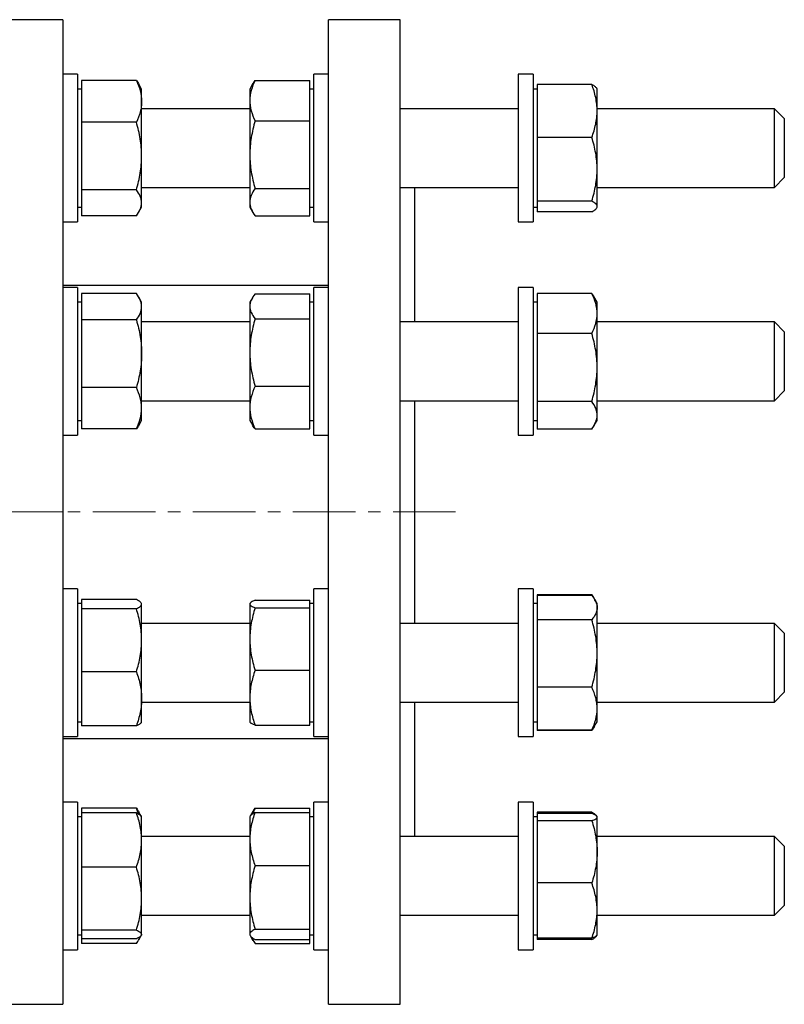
# Model space of a CAD drawing. Header units: millimetres. Extents: x 55 to 706, y 55 to 704.
# Tile 5 of 5: x 551 to 706, y 495 to 695. Entities that reach past the tile are written whole.
import ezdxf

# ---------------------------------------------------------------- set-up
doc = ezdxf.new("R2010")
doc.units = ezdxf.units.MM
doc.linetypes.add('CENTERX2', pattern=[20.32, 12.7, -2.54, 2.54, -2.54])
doc.layers.add('FORMAT', color=7, linetype='Continuous')

msp = doc.modelspace()

# ---------------------------------------------------------------- linework, layer by layer
at = {"color": 7, "linetype": 'Continuous', "lineweight": 25}
for p, q in [((559.76, 694.96), (547.76, 694.96)), ((559.76, 694.96), (559.76, 494.96)), ((628.23, 694.96), (613.73, 694.96)), ((613.73, 594.96), (613.73, 694.96)), ((628.23, 594.96), (628.23, 694.96)), ((562.76, 683.87), (559.76, 683.87)), ((562.76, 683.87), (562.76, 678.32)), ((563.56, 682.6), (563.56, 678.36)), ((574.69, 682.6), (563.56, 682.6)), ((598.8, 682.64), (609.93, 682.64)), ((609.93, 678.53), (609.93, 682.64)), ((613.73, 683.87), (610.73, 683.87)), ((610.73, 653.87), (610.73, 683.87)), ((655.23, 683.87), (652.23, 683.87)), ((652.23, 683.87), (652.23, 657.93)), ((655.23, 683.87), (655.23, 657.93)), ((563.56, 680.87), (562.76, 680.87)), ((575.76, 680.87), (575.2, 681.84)), ((575.76, 678.36), (575.76, 680.87)), ((598.36, 681.97), (597.73, 680.87)), ((597.73, 680.87), (597.73, 678.53)), ((610.73, 680.87), (609.93, 680.87)), ((656.03, 680.87), (655.23, 680.87)), ((656.03, 681.81), (656.03, 676.42)), ((667.15, 681.81), (656.03, 681.81)), ((668.23, 680.87), (668.14, 681.02)), ((668.23, 676.42), (668.23, 680.87)), ((562.76, 678.32), (562.76, 653.87)), ((563.56, 678.36), (563.56, 674.13)), ((575.76, 667.26), (575.76, 678.36)), ((597.73, 678.53), (597.73, 667.54)), ((609.93, 674.42), (609.93, 678.53)), ((597.73, 676.87), (575.76, 676.87)), ((652.23, 676.87), (628.23, 676.87)), ((656.03, 676.42), (656.03, 671.04)), ((704.23, 676.87), (668.23, 676.87)), ((668.23, 664.57), (668.23, 676.42)), ((706.23, 674.87), (704.23, 676.87)), ((704.23, 660.87), (704.23, 676.87)), ((563.56, 674.13), (563.56, 667.26)), ((574.69, 674.13), (563.56, 674.13)), ((598.8, 674.42), (609.93, 674.42)), ((609.93, 667.54), (609.93, 674.42)), ((706.23, 674.87), (706.23, 662.87)), ((667.15, 671.04), (656.03, 671.04)), ((656.03, 671.04), (656.03, 664.57)), ((563.56, 667.26), (563.56, 660.4)), ((575.76, 657.77), (575.76, 667.26)), ((597.73, 667.54), (597.73, 657.87)), ((609.93, 660.65), (609.93, 667.54)), ((656.03, 664.57), (656.03, 658.1)), ((668.23, 657.02), (668.23, 664.57)), ((704.23, 660.87), (706.23, 662.87)), ((574.69, 660.4), (563.56, 660.4)), ((563.56, 660.4), (563.56, 657.77)), ((575.76, 660.87), (597.73, 660.87)), ((598.8, 660.65), (609.93, 660.65)), ((609.93, 657.87), (609.93, 660.65)), ((628.23, 660.87), (652.23, 660.87)), ((631.23, 633.57), (631.23, 660.87)), ((668.23, 660.87), (704.23, 660.87)), ((667.15, 658.1), (656.03, 658.1)), ((656.03, 658.1), (656.03, 657.02)), ((562.76, 656.87), (563.56, 656.87)), ((563.56, 657.77), (563.56, 655.14)), ((575.2, 655.9), (575.76, 656.87)), ((575.76, 656.87), (575.76, 657.77)), ((597.73, 657.87), (597.73, 656.87)), ((597.73, 656.87), (598.36, 655.77)), ((609.93, 655.1), (609.93, 657.87)), ((609.93, 656.87), (610.73, 656.87)), ((652.23, 657.93), (652.23, 653.87)), ((655.23, 657.93), (655.23, 653.87)), ((655.23, 656.87), (656.03, 656.87)), ((656.03, 657.02), (656.03, 655.93)), ((668.14, 656.71), (668.23, 656.87)), ((668.23, 656.87), (668.23, 657.02)), ((574.69, 655.14), (563.56, 655.14)), ((598.8, 655.1), (609.93, 655.1)), ((667.15, 655.93), (656.03, 655.93)), ((559.76, 653.87), (562.76, 653.87)), ((610.73, 653.87), (613.73, 653.87)), ((652.23, 653.87), (655.23, 653.87)), ((613.73, 640.96), (559.76, 640.96)), ((562.76, 640.57), (559.76, 640.57)), ((562.76, 640.57), (562.76, 624.02)), ((613.73, 640.57), (610.73, 640.57)), ((610.73, 610.57), (610.73, 640.57)), ((655.23, 640.57), (652.23, 640.57)), ((652.23, 640.57), (652.23, 610.57)), ((655.23, 640.57), (655.23, 610.57)), ((563.56, 639.32), (563.56, 636.64)), ((574.69, 639.32), (563.56, 639.32)), ((575.76, 637.57), (575.18, 638.58)), ((598.24, 638.46), (597.73, 637.57)), ((598.8, 639.27), (609.93, 639.27)), ((609.93, 636.75), (609.93, 639.27)), ((656.03, 639.35), (656.03, 635.28)), ((667.15, 639.35), (656.03, 639.35)), ((668.23, 637.57), (667.57, 638.71)), ((563.56, 637.57), (562.76, 637.57)), ((563.56, 636.64), (563.56, 633.97)), ((575.76, 636.64), (575.76, 637.57)), ((575.76, 627.1), (575.76, 636.64)), ((597.73, 637.57), (597.73, 636.75)), ((597.73, 636.75), (597.73, 627.37)), ((610.73, 637.57), (609.93, 637.57)), ((609.93, 634.22), (609.93, 636.75)), ((656.03, 637.57), (655.23, 637.57)), ((668.23, 635.28), (668.23, 637.57)), ((598.8, 634.22), (609.93, 634.22)), ((609.93, 627.37), (609.93, 634.22)), ((656.03, 635.28), (656.03, 631.21)), ((668.23, 624.32), (668.23, 635.28)), ((563.56, 633.97), (563.56, 627.1)), ((574.69, 633.97), (563.56, 633.97)), ((597.73, 633.57), (575.76, 633.57)), ((652.23, 633.57), (628.23, 633.57)), ((704.23, 633.57), (668.23, 633.57)), ((706.23, 631.57), (704.23, 633.57)), ((704.23, 617.57), (704.23, 633.57)), ((656.03, 631.21), (656.03, 624.32)), ((667.15, 631.21), (656.03, 631.21)), ((706.23, 631.57), (706.23, 619.57)), ((563.56, 627.1), (563.56, 620.23)), ((575.76, 616.03), (575.76, 627.1)), ((597.73, 627.37), (597.73, 616.2)), ((609.93, 620.52), (609.93, 627.37)), ((562.76, 624.02), (562.76, 610.57)), ((656.03, 624.32), (656.03, 617.43)), ((668.23, 614.61), (668.23, 624.32)), ((574.69, 620.23), (563.56, 620.23)), ((563.56, 620.23), (563.56, 616.03)), ((598.8, 620.52), (609.93, 620.52)), ((609.93, 616.2), (609.93, 620.52)), ((704.23, 617.57), (706.23, 619.57)), ((563.56, 616.03), (563.56, 611.83)), ((575.76, 617.57), (597.73, 617.57)), ((575.76, 613.57), (575.76, 616.03)), ((597.73, 616.2), (597.73, 613.57)), ((609.93, 611.87), (609.93, 616.2)), ((628.23, 617.57), (652.23, 617.57)), ((631.23, 594.96), (631.23, 617.57)), ((667.15, 617.43), (656.03, 617.43)), ((656.03, 617.43), (656.03, 614.61)), ((668.23, 617.57), (704.23, 617.57)), ((656.03, 614.61), (656.03, 611.79)), ((668.23, 613.57), (668.23, 614.61)), ((562.76, 613.57), (563.56, 613.57)), ((575.18, 612.56), (575.76, 613.57)), ((597.73, 613.57), (598.24, 612.69)), ((609.93, 613.57), (610.73, 613.57)), ((655.23, 613.57), (656.03, 613.57)), ((667.57, 612.43), (668.23, 613.57)), ((559.76, 610.57), (562.76, 610.57)), ((574.69, 611.83), (563.56, 611.83)), ((598.8, 611.87), (609.93, 611.87)), ((610.73, 610.57), (613.73, 610.57)), ((652.23, 610.57), (655.23, 610.57)), ((667.15, 611.79), (656.03, 611.79)), ((613.73, 494.96), (613.73, 594.96)), ((628.23, 494.96), (628.23, 594.96)), ((631.23, 572.34), (631.23, 594.96)), ((562.76, 579.34), (559.76, 579.34)), ((562.76, 579.34), (562.76, 552.69)), ((613.73, 579.34), (610.73, 579.34)), ((610.73, 575.33), (610.73, 579.34)), ((655.23, 579.34), (652.23, 579.34)), ((652.23, 579.34), (652.23, 549.34)), ((655.23, 579.34), (655.23, 549.34)), ((656.03, 578.12), (656.03, 578.03)), ((667.15, 578.12), (656.03, 578.12)), ((656.03, 578.03), (656.03, 575.55)), ((667.15, 578.03), (656.03, 578.03)), ((667.27, 577.88), (667.15, 578.12)), ((563.56, 576.34), (562.76, 576.34)), ((563.56, 577.16), (563.56, 576.24)), ((574.69, 577.16), (563.56, 577.16)), ((563.56, 576.24), (563.56, 575.31)), ((575.76, 576.34), (575.7, 576.45)), ((575.76, 576.24), (575.76, 576.34)), ((575.76, 568.9), (575.76, 576.24)), ((597.77, 576.42), (597.73, 576.34)), ((597.73, 576.34), (597.73, 576.27)), ((597.73, 576.27), (597.73, 569.15)), ((598.8, 577.04), (609.93, 577.04)), ((609.93, 576.27), (609.93, 577.04)), ((610.73, 576.34), (609.93, 576.34)), ((609.93, 575.5), (609.93, 576.27)), ((656.03, 576.34), (655.23, 576.34)), ((668.23, 576.34), (667.73, 577.2)), ((668.23, 575.55), (668.23, 576.34)), ((563.56, 575.31), (563.56, 568.9)), ((574.69, 575.31), (563.56, 575.31)), ((598.8, 575.5), (609.93, 575.5)), ((609.93, 569.15), (609.93, 575.5)), ((610.73, 549.34), (610.73, 575.33)), ((656.03, 575.55), (656.03, 573.07)), ((668.23, 566.23), (668.23, 575.55)), ((597.73, 572.34), (575.76, 572.34)), ((652.23, 572.34), (628.23, 572.34)), ((656.03, 573.07), (656.03, 566.23)), ((667.15, 573.07), (656.03, 573.07)), ((704.23, 572.34), (668.23, 572.34)), ((706.23, 570.34), (704.23, 572.34)), ((704.23, 556.34), (704.23, 572.34)), ((706.23, 570.34), (706.23, 558.34)), ((563.56, 568.9), (563.56, 562.49)), ((575.76, 557.01), (575.76, 568.9)), ((597.73, 569.15), (597.73, 557.23)), ((609.93, 562.8), (609.93, 569.15)), ((656.03, 566.23), (656.03, 559.38)), ((668.23, 555.02), (668.23, 566.23)), ((574.69, 562.49), (563.56, 562.49)), ((563.56, 562.49), (563.56, 557.01)), ((598.8, 562.8), (609.93, 562.8)), ((609.93, 557.23), (609.93, 562.8)), ((667.15, 559.38), (656.03, 559.38)), ((656.03, 559.38), (656.03, 555.02)), ((704.23, 556.34), (706.23, 558.34)), ((563.56, 557.01), (563.56, 551.52)), ((575.76, 552.34), (575.76, 557.01)), ((575.76, 556.34), (597.73, 556.34)), ((597.73, 557.23), (597.73, 552.34)), ((609.93, 551.65), (609.93, 557.23)), ((628.23, 556.34), (652.23, 556.34)), ((631.23, 529.05), (631.23, 556.34)), ((668.23, 556.34), (704.23, 556.34)), ((656.03, 555.02), (656.03, 550.66)), ((668.23, 552.34), (668.23, 555.02)), ((562.76, 552.69), (562.76, 549.34)), ((562.76, 552.34), (563.56, 552.34)), ((575.7, 552.23), (575.76, 552.34)), ((597.73, 552.34), (597.77, 552.27)), ((609.93, 552.34), (610.73, 552.34)), ((655.23, 552.34), (656.03, 552.34)), ((667.73, 551.49), (668.23, 552.34)), ((574.69, 551.52), (563.56, 551.52)), ((598.8, 551.65), (609.93, 551.65)), ((667.15, 550.66), (656.03, 550.66)), ((656.03, 550.66), (656.03, 550.56)), ((667.15, 550.56), (656.03, 550.56)), ((667.57, 551.2), (667.73, 551.49)), ((559.76, 549.34), (562.76, 549.34)), ((559.76, 548.96), (613.73, 548.96)), ((610.73, 549.34), (613.73, 549.34)), ((652.23, 549.34), (655.23, 549.34)), ((562.76, 536.05), (559.76, 536.05)), ((562.76, 536.05), (562.76, 506.05)), ((613.73, 536.05), (610.73, 536.05)), ((610.73, 521.59), (610.73, 536.05)), ((655.23, 536.05), (652.23, 536.05)), ((652.23, 536.05), (652.23, 506.05)), ((655.23, 536.05), (655.23, 506.05)), ((563.56, 534.78), (563.56, 533.83)), ((574.69, 534.78), (563.56, 534.78)), ((575.7, 533.15), (575.2, 534.02)), ((598.36, 534.15), (597.8, 533.19)), ((598.8, 534.82), (609.93, 534.82)), ((609.93, 533.95), (609.93, 534.82)), ((563.56, 533.05), (562.76, 533.05)), ((563.56, 533.83), (563.56, 528.32)), ((574.69, 533.83), (563.56, 533.83)), ((575.76, 533.05), (575.7, 533.15)), ((575.76, 528.32), (575.76, 533.05)), ((597.8, 533.19), (597.73, 533.05)), ((597.73, 533.05), (597.73, 528.54)), ((598.8, 533.95), (609.93, 533.95)), ((609.93, 528.54), (609.93, 533.95)), ((610.73, 533.05), (609.93, 533.05)), ((656.03, 533.05), (655.23, 533.05)), ((656.03, 533.99), (656.03, 533.7)), ((667.15, 533.99), (656.03, 533.99)), ((656.03, 533.7), (656.03, 532.98)), ((667.15, 533.7), (656.03, 533.7)), ((656.03, 532.98), (656.03, 532.26)), ((656.03, 532.26), (656.03, 525.93)), ((667.15, 532.26), (656.03, 532.26)), ((667.27, 533.66), (667.15, 533.99)), ((668.18, 533.13), (668.14, 533.2)), ((668.23, 533.05), (668.19, 533.12)), ((668.23, 532.98), (668.23, 533.05)), ((668.23, 525.93), (668.23, 532.98)), ((563.56, 528.32), (563.56, 522.81)), ((597.73, 529.05), (575.76, 529.05)), ((575.76, 516.42), (575.76, 528.32)), ((597.73, 528.54), (597.73, 516.67)), ((609.93, 523.12), (609.93, 528.54)), ((652.23, 529.05), (628.23, 529.05)), ((704.23, 529.05), (668.23, 529.05)), ((706.23, 527.05), (704.23, 529.05)), ((704.23, 513.05), (704.23, 529.05)), ((706.23, 527.05), (706.23, 515.05)), ((656.03, 525.93), (656.03, 519.6)), ((668.23, 514), (668.23, 525.93)), ((563.56, 522.81), (563.56, 516.42)), ((574.69, 522.81), (563.56, 522.81)), ((598.8, 523.12), (609.93, 523.12)), ((609.93, 516.67), (609.93, 523.12)), ((610.73, 506.05), (610.73, 521.59)), ((656.03, 519.6), (656.03, 514)), ((667.15, 519.6), (656.03, 519.6)), ((563.56, 516.42), (563.56, 510.03)), ((575.76, 509.15), (575.76, 516.42)), ((597.73, 516.67), (597.73, 509.18)), ((609.93, 510.22), (609.93, 516.67)), ((704.23, 513.05), (706.23, 515.05)), ((575.76, 513.05), (597.73, 513.05)), ((628.23, 513.05), (652.23, 513.05)), ((656.03, 514), (656.03, 508.39)), ((668.23, 509.05), (668.23, 514)), ((668.23, 513.05), (704.23, 513.05)), ((574.69, 510.03), (563.56, 510.03)), ((563.56, 510.03), (563.56, 509.15)), ((598.8, 510.22), (609.93, 510.22)), ((609.93, 509.18), (609.93, 510.22)), ((562.76, 509.05), (563.56, 509.05)), ((563.56, 509.15), (563.56, 508.26)), ((574.69, 508.26), (563.56, 508.26)), ((563.56, 508.26), (563.56, 507.32)), ((575.2, 508.08), (575.69, 508.93)), ((575.7, 508.95), (575.76, 509.05)), ((575.76, 509.05), (575.76, 509.15)), ((597.73, 509.18), (597.73, 509.05)), ((597.73, 509.05), (597.8, 508.91)), ((597.81, 508.91), (598.36, 507.95)), ((598.8, 508.15), (609.93, 508.15)), ((609.93, 508.15), (609.93, 509.18)), ((609.93, 509.05), (610.73, 509.05)), ((609.93, 507.28), (609.93, 508.15)), ((655.23, 509.05), (656.03, 509.05)), ((667.15, 508.39), (656.03, 508.39)), ((656.03, 508.39), (656.03, 508.11)), ((667.15, 508.11), (656.03, 508.11)), ((668.14, 508.89), (668.19, 508.98)), ((668.19, 508.98), (668.23, 509.05)), ((559.76, 506.05), (562.76, 506.05)), ((574.69, 507.32), (563.56, 507.32)), ((598.8, 507.28), (609.93, 507.28)), ((610.73, 506.05), (613.73, 506.05)), ((652.23, 506.05), (655.23, 506.05)), ((547.76, 494.96), (559.76, 494.96)), ((613.73, 494.96), (628.23, 494.96))]:
    msp.add_line(p, q, dxfattribs=at)
for points, knots in [([(574.69, 682.6), (575.01, 681.91), (575.29, 681.21), (575.66, 679.79), (575.76, 679.08), (575.76, 678.36)], [0, 0, 0, 0, 0.5, 0.5, 1, 1, 1, 1]), ([(574.69, 682.6), (574.79, 682.46), (574.98, 682.21), (575.13, 681.95), (575.2, 681.84)], [0, 0, 0, 0, 0.56101, 1, 1, 1, 1]), ([(598.8, 682.64), (598.47, 681.97), (598.2, 681.29), (597.83, 679.91), (597.73, 679.22), (597.73, 678.53)], [0, 0, 0, 0, 0.5, 0.5, 1, 1, 1, 1]), ([(598.36, 681.97), (598.41, 682.05), (598.54, 682.27), (598.7, 682.5), (598.8, 682.64)], [0, 0, 0, 0, 0.36628, 1, 1, 1, 1]), ([(668.23, 676.42), (668.23, 676.88), (668.2, 677.34), (668.1, 678.25), (668.03, 678.7), (667.75, 680.04), (667.48, 680.93), (667.15, 681.81)], [0, 0, 0, 0, 0.25, 0.25, 0.5, 0.5, 1, 1, 1, 1]), ([(667.15, 681.81), (667.26, 681.75), (667.47, 681.63), (667.73, 681.45), (667.94, 681.27), (668.08, 681.13), (668.12, 681.04), (668.13, 681.02)], [0, 0, 0, 0, 0.226599, 0.453262, 0.679807, 0.910631, 1, 1, 1, 1]), ([(575.76, 678.36), (575.76, 678.01), (575.74, 677.65), (575.64, 676.92), (575.56, 676.57), (575.28, 675.51), (575.01, 674.81), (574.69, 674.13)], [0, 0, 0, 0, 0.25, 0.25, 0.5, 0.5, 1, 1, 1, 1]), ([(597.73, 678.53), (597.73, 678.18), (597.75, 677.83), (597.85, 677.13), (597.92, 676.79), (598.2, 675.76), (598.47, 675.08), (598.8, 674.42)], [0, 0, 0, 0, 0.25, 0.25, 0.5, 0.5, 1, 1, 1, 1]), ([(667.15, 671.04), (667.48, 671.92), (667.75, 672.81), (668.12, 674.6), (668.23, 675.51), (668.23, 676.42)], [0, 0, 0, 0, 0.5, 0.5, 1, 1, 1, 1]), ([(575.76, 667.26), (575.76, 667.84), (575.74, 668.43), (575.64, 669.59), (575.57, 670.16), (575.29, 671.88), (575.02, 673.01), (574.69, 674.13)], [0, 0, 0, 0, 0.25, 0.25, 0.5, 0.5, 1, 1, 1, 1]), ([(598.8, 674.42), (598.47, 673.29), (598.2, 672.16), (597.83, 669.87), (597.73, 668.71), (597.73, 667.54)], [0, 0, 0, 0, 0.5, 0.5, 1, 1, 1, 1]), ([(668.23, 664.57), (668.23, 665.12), (668.2, 665.67), (668.1, 666.77), (668.03, 667.32), (667.75, 668.94), (667.48, 670), (667.15, 671.04)], [0, 0, 0, 0, 0.25, 0.25, 0.5, 0.5, 1, 1, 1, 1]), ([(574.69, 660.4), (575.02, 661.52), (575.29, 662.65), (575.66, 664.94), (575.76, 666.09), (575.76, 667.26)], [0, 0, 0, 0, 0.5, 0.5, 1, 1, 1, 1]), ([(597.73, 667.54), (597.73, 666.95), (597.75, 666.36), (597.85, 665.2), (597.92, 664.63), (598.2, 662.91), (598.47, 661.77), (598.8, 660.65)], [0, 0, 0, 0, 0.25, 0.25, 0.5, 0.5, 1, 1, 1, 1]), ([(667.15, 658.1), (667.48, 659.16), (667.75, 660.23), (668.12, 662.39), (668.23, 663.48), (668.23, 664.57)], [0, 0, 0, 0, 0.5, 0.5, 1, 1, 1, 1]), ([(575.76, 657.77), (575.76, 657.99), (575.74, 658.21), (575.64, 658.66), (575.57, 658.88), (575.29, 659.53), (575.02, 659.97), (574.69, 660.4)], [0, 0, 0, 0, 0.25, 0.25, 0.5, 0.5, 1, 1, 1, 1]), ([(598.8, 660.65), (598.47, 660.2), (598.2, 659.74), (597.83, 658.81), (597.73, 658.35), (597.73, 657.87)], [0, 0, 0, 0, 0.5, 0.5, 1, 1, 1, 1]), ([(668.23, 657.02), (668.23, 657.11), (668.2, 657.2), (668.1, 657.39), (668.03, 657.48), (667.75, 657.75), (667.48, 657.93), (667.15, 658.1)], [0, 0, 0, 0, 0.25, 0.25, 0.5, 0.5, 1, 1, 1, 1]), ([(574.69, 655.14), (575.02, 655.57), (575.29, 656), (575.66, 656.88), (575.76, 657.32), (575.76, 657.77)], [0, 0, 0, 0, 0.5, 0.5, 1, 1, 1, 1]), ([(597.73, 657.87), (597.73, 657.64), (597.75, 657.4), (597.85, 656.93), (597.92, 656.7), (598.2, 656.01), (598.47, 655.55), (598.8, 655.1)], [0, 0, 0, 0, 0.25, 0.25, 0.5, 0.5, 1, 1, 1, 1]), ([(667.15, 655.93), (667.48, 656.11), (667.75, 656.29), (668.12, 656.65), (668.23, 656.83), (668.23, 657.02)], [0, 0, 0, 0, 0.5, 0.5, 1, 1, 1, 1]), ([(575.76, 636.64), (575.76, 636.87), (575.74, 637.1), (575.64, 637.55), (575.57, 637.77), (575.29, 638.44), (575.02, 638.88), (574.69, 639.32)], [0, 0, 0, 0, 0.25, 0.25, 0.5, 0.5, 1, 1, 1, 1]), ([(598.8, 639.27), (598.47, 638.86), (598.2, 638.44), (597.83, 637.6), (597.73, 637.18), (597.73, 636.75)], [0, 0, 0, 0, 0.5, 0.5, 1, 1, 1, 1]), ([(668.23, 635.28), (668.23, 635.63), (668.2, 635.98), (668.1, 636.66), (668.03, 637), (667.75, 638.02), (667.48, 638.69), (667.15, 639.35)], [0, 0, 0, 0, 0.25, 0.25, 0.5, 0.5, 1, 1, 1, 1]), ([(667.15, 639.35), (667.27, 639.19), (667.42, 638.97), (667.54, 638.76), (667.56, 638.71)], [0, 0, 0, 0, 0.784863, 1, 1, 1, 1]), ([(574.69, 633.97), (575.02, 634.41), (575.29, 634.85), (575.66, 635.74), (575.76, 636.19), (575.76, 636.64)], [0, 0, 0, 0, 0.5, 0.5, 1, 1, 1, 1]), ([(597.73, 636.75), (597.73, 636.53), (597.75, 636.32), (597.85, 635.89), (597.92, 635.68), (598.2, 635.05), (598.47, 634.63), (598.8, 634.22)], [0, 0, 0, 0, 0.25, 0.25, 0.5, 0.5, 1, 1, 1, 1]), ([(598.8, 634.22), (598.47, 633.11), (598.2, 631.97), (597.83, 629.68), (597.73, 628.53), (597.73, 627.37)], [0, 0, 0, 0, 0.5, 0.5, 1, 1, 1, 1]), ([(667.15, 631.21), (667.48, 631.88), (667.75, 632.55), (668.12, 633.91), (668.23, 634.59), (668.23, 635.28)], [0, 0, 0, 0, 0.5, 0.5, 1, 1, 1, 1]), ([(574.69, 633.97), (575.01, 632.85), (575.29, 631.71), (575.66, 629.41), (575.76, 628.26), (575.76, 627.1)], [0, 0, 0, 0, 0.5, 0.5, 1, 1, 1, 1]), ([(668.23, 624.32), (668.23, 624.91), (668.2, 625.5), (668.1, 626.66), (668.03, 627.23), (667.75, 628.96), (667.48, 630.09), (667.15, 631.21)], [0, 0, 0, 0, 0.25, 0.25, 0.5, 0.5, 1, 1, 1, 1]), ([(575.76, 627.1), (575.76, 626.52), (575.74, 625.93), (575.64, 624.76), (575.56, 624.18), (575.28, 622.46), (575.01, 621.34), (574.69, 620.23)], [0, 0, 0, 0, 0.25, 0.25, 0.5, 0.5, 1, 1, 1, 1]), ([(597.73, 627.37), (597.73, 626.79), (597.75, 626.21), (597.85, 625.05), (597.92, 624.47), (598.2, 622.75), (598.47, 621.63), (598.8, 620.52)], [0, 0, 0, 0, 0.25, 0.25, 0.5, 0.5, 1, 1, 1, 1]), ([(667.15, 617.43), (667.48, 618.56), (667.75, 619.7), (668.12, 621.99), (668.23, 623.15), (668.23, 624.32)], [0, 0, 0, 0, 0.5, 0.5, 1, 1, 1, 1]), ([(575.76, 616.03), (575.76, 616.38), (575.74, 616.74), (575.64, 617.45), (575.57, 617.8), (575.29, 618.85), (575.02, 619.54), (574.69, 620.23)], [0, 0, 0, 0, 0.25, 0.25, 0.5, 0.5, 1, 1, 1, 1]), ([(598.8, 620.52), (598.47, 619.81), (598.2, 619.1), (597.83, 617.66), (597.73, 616.93), (597.73, 616.2)], [0, 0, 0, 0, 0.5, 0.5, 1, 1, 1, 1]), ([(574.69, 611.83), (575.02, 612.52), (575.29, 613.21), (575.66, 614.61), (575.76, 615.31), (575.76, 616.03)], [0, 0, 0, 0, 0.5, 0.5, 1, 1, 1, 1]), ([(597.73, 616.2), (597.73, 615.83), (597.75, 615.46), (597.85, 614.73), (597.92, 614.37), (598.2, 613.29), (598.47, 612.58), (598.8, 611.87)], [0, 0, 0, 0, 0.25, 0.25, 0.5, 0.5, 1, 1, 1, 1]), ([(668.23, 614.61), (668.23, 614.85), (668.2, 615.09), (668.1, 615.57), (668.03, 615.81), (667.75, 616.51), (667.48, 616.98), (667.15, 617.43)], [0, 0, 0, 0, 0.25, 0.25, 0.5, 0.5, 1, 1, 1, 1]), ([(667.15, 611.79), (667.48, 612.25), (667.75, 612.72), (668.12, 613.66), (668.23, 614.14), (668.23, 614.61)], [0, 0, 0, 0, 0.5, 0.5, 1, 1, 1, 1]), ([(575.18, 612.57), (575.11, 612.46), (574.97, 612.21), (574.79, 611.97), (574.69, 611.83)], [0, 0, 0, 0, 0.441648, 1, 1, 1, 1]), ([(598.8, 611.87), (598.69, 612.01), (598.49, 612.28), (598.32, 612.55), (598.24, 612.69)], [0, 0, 0, 0, 0.504991, 1, 1, 1, 1]), ([(667.15, 578.12), (667.24, 578.01), (667.38, 577.79), (667.51, 577.58), (667.57, 577.48)], [0, 0, 0, 0, 0.55365, 1, 1, 1, 1]), ([(667.15, 578.03), (667.48, 577.63), (667.75, 577.21), (668.12, 576.38), (668.23, 575.97), (668.23, 575.55)], [0, 0, 0, 0, 0.5, 0.5, 1, 1, 1, 1]), ([(575.76, 576.24), (575.76, 576.31), (575.74, 576.39), (575.64, 576.55), (575.57, 576.63), (575.29, 576.86), (575.02, 577.01), (574.69, 577.16)], [0, 0, 0, 0, 0.25, 0.25, 0.5, 0.5, 1, 1, 1, 1]), ([(574.69, 575.31), (575.02, 575.46), (575.29, 575.61), (575.66, 575.92), (575.76, 576.08), (575.76, 576.24)], [0, 0, 0, 0, 0.5, 0.5, 1, 1, 1, 1]), ([(598.8, 577.04), (598.47, 576.91), (598.2, 576.79), (597.83, 576.53), (597.73, 576.4), (597.73, 576.27)], [0, 0, 0, 0, 0.5, 0.5, 1, 1, 1, 1]), ([(597.73, 576.27), (597.73, 576.2), (597.75, 576.14), (597.85, 576.01), (597.92, 575.94), (598.2, 575.75), (598.47, 575.63), (598.8, 575.5)], [0, 0, 0, 0, 0.25, 0.25, 0.5, 0.5, 1, 1, 1, 1]), ([(575.76, 568.9), (575.76, 569.44), (575.74, 569.99), (575.64, 571.07), (575.57, 571.61), (575.29, 573.21), (575.02, 574.26), (574.69, 575.31)], [0, 0, 0, 0, 0.25, 0.25, 0.5, 0.5, 1, 1, 1, 1]), ([(598.8, 575.5), (598.47, 574.46), (598.2, 573.41), (597.83, 571.3), (597.73, 570.23), (597.73, 569.15)], [0, 0, 0, 0, 0.5, 0.5, 1, 1, 1, 1]), ([(668.23, 575.55), (668.23, 575.34), (668.2, 575.13), (668.1, 574.71), (668.03, 574.5), (667.75, 573.88), (667.48, 573.47), (667.15, 573.07)], [0, 0, 0, 0, 0.25, 0.25, 0.5, 0.5, 1, 1, 1, 1]), ([(668.23, 566.23), (668.23, 566.81), (668.2, 567.39), (668.1, 568.54), (668.03, 569.12), (667.75, 570.83), (667.48, 571.95), (667.15, 573.07)], [0, 0, 0, 0, 0.25, 0.25, 0.5, 0.5, 1, 1, 1, 1]), ([(574.69, 562.49), (575.02, 563.54), (575.29, 564.59), (575.66, 566.73), (575.76, 567.81), (575.76, 568.9)], [0, 0, 0, 0, 0.5, 0.5, 1, 1, 1, 1]), ([(597.73, 569.15), (597.73, 568.61), (597.75, 568.07), (597.85, 567), (597.92, 566.47), (598.2, 564.88), (598.47, 563.84), (598.8, 562.8)], [0, 0, 0, 0, 0.25, 0.25, 0.5, 0.5, 1, 1, 1, 1]), ([(667.15, 559.38), (667.48, 560.5), (667.75, 561.63), (668.12, 563.91), (668.23, 565.06), (668.23, 566.23)], [0, 0, 0, 0, 0.5, 0.5, 1, 1, 1, 1]), ([(574.69, 562.49), (575.01, 561.6), (575.29, 560.68), (575.66, 558.85), (575.76, 557.93), (575.76, 557.01)], [0, 0, 0, 0, 0.5, 0.5, 1, 1, 1, 1]), ([(598.8, 562.8), (598.47, 561.9), (598.2, 560.97), (597.83, 559.1), (597.73, 558.17), (597.73, 557.23)], [0, 0, 0, 0, 0.5, 0.5, 1, 1, 1, 1]), ([(668.23, 555.02), (668.23, 555.39), (668.2, 555.76), (668.1, 556.5), (668.03, 556.86), (667.75, 557.95), (667.48, 558.67), (667.15, 559.38)], [0, 0, 0, 0, 0.25, 0.25, 0.5, 0.5, 1, 1, 1, 1]), ([(575.76, 557.01), (575.76, 556.54), (575.74, 556.08), (575.64, 555.14), (575.56, 554.68), (575.28, 553.31), (575.01, 552.41), (574.69, 551.52)], [0, 0, 0, 0, 0.25, 0.25, 0.5, 0.5, 1, 1, 1, 1]), ([(597.73, 557.23), (597.73, 556.75), (597.75, 556.28), (597.85, 555.33), (597.92, 554.86), (598.2, 553.46), (598.47, 552.55), (598.8, 551.65)], [0, 0, 0, 0, 0.25, 0.25, 0.5, 0.5, 1, 1, 1, 1]), ([(667.15, 550.66), (667.48, 551.37), (667.75, 552.09), (668.12, 553.54), (668.23, 554.28), (668.23, 555.02)], [0, 0, 0, 0, 0.5, 0.5, 1, 1, 1, 1]), ([(575.7, 552.23), (575.67, 552.19), (575.6, 552.09), (575.44, 551.95), (575.24, 551.81), (574.99, 551.67), (574.79, 551.57), (574.69, 551.52)], [0, 0, 0, 0, 0.190334, 0.390011, 0.593297, 0.796674, 1, 1, 1, 1]), ([(598.8, 551.65), (598.69, 551.69), (598.49, 551.77), (598.22, 551.9), (598.01, 552.03), (597.85, 552.15), (597.8, 552.23), (597.77, 552.27)], [0, 0, 0, 0, 0.204073, 0.408203, 0.612227, 0.820104, 1, 1, 1, 1]), ([(667.73, 551.49), (667.65, 551.36), (667.49, 551.08), (667.27, 550.81), (667.15, 550.66)], [0, 0, 0, 0, 0.4608718, 1, 1, 1, 1]), ([(667.15, 550.56), (667.27, 550.73), (667.45, 550.99), (667.6, 551.26), (667.65, 551.36)], [0, 0, 0, 0, 0.632173, 1, 1, 1, 1]), ([(575.18, 533.58), (575.13, 533.73), (574.99, 534.13), (574.81, 534.53), (574.69, 534.78)], [0, 0, 0, 0, 0.358418, 1, 1, 1, 1]), ([(574.69, 534.78), (574.79, 534.64), (574.98, 534.39), (575.13, 534.13), (575.2, 534.02)], [0, 0, 0, 0, 0.56101, 1, 1, 1, 1]), ([(598.8, 534.82), (598.68, 534.57), (598.5, 534.19), (598.36, 533.8), (598.3, 533.66)], [0, 0, 0, 0, 0.635923, 1, 1, 1, 1]), ([(598.36, 534.15), (598.41, 534.23), (598.54, 534.45), (598.7, 534.68), (598.8, 534.82)], [0, 0, 0, 0, 0.36628, 1, 1, 1, 1]), ([(575.76, 528.32), (575.76, 528.79), (575.74, 529.26), (575.64, 530.19), (575.57, 530.65), (575.29, 532.02), (575.02, 532.93), (574.69, 533.83)], [0, 0, 0, 0, 0.25, 0.25, 0.5, 0.5, 1, 1, 1, 1]), ([(574.69, 533.83), (574.77, 533.79), (574.93, 533.72), (575.18, 533.59), (575.42, 533.45), (575.59, 533.3), (575.68, 533.2), (575.7, 533.16), (575.7, 533.15)], [0, 0, 0, 0, 0.164539, 0.329202, 0.565466, 0.801706, 0.961139, 1, 1, 1, 1]), ([(598.8, 533.95), (598.47, 533.07), (598.2, 532.17), (597.83, 530.37), (597.73, 529.46), (597.73, 528.54)], [0, 0, 0, 0, 0.5, 0.5, 1, 1, 1, 1]), ([(597.81, 533.18), (597.83, 533.22), (597.9, 533.33), (598.07, 533.5), (598.31, 533.67), (598.55, 533.82), (598.72, 533.91), (598.8, 533.95)], [0, 0, 0, 0, 0.148423, 0.400675, 0.652955, 0.826406, 1, 1, 1, 1]), ([(667.15, 533.99), (667.26, 533.93), (667.47, 533.81), (667.73, 533.63), (667.94, 533.45), (668.08, 533.31), (668.12, 533.22), (668.13, 533.2)], [0, 0, 0, 0, 0.226599, 0.453262, 0.679807, 0.910631, 1, 1, 1, 1]), ([(668.23, 532.98), (668.23, 533.04), (668.2, 533.11), (668.1, 533.23), (668.03, 533.29), (667.75, 533.47), (667.48, 533.59), (667.15, 533.7)], [0, 0, 0, 0, 0.25, 0.25, 0.5, 0.5, 1, 1, 1, 1]), ([(667.15, 532.26), (667.48, 532.38), (667.75, 532.5), (668.12, 532.74), (668.23, 532.86), (668.23, 532.98)], [0, 0, 0, 0, 0.5, 0.5, 1, 1, 1, 1]), ([(667.15, 532.26), (667.48, 531.23), (667.75, 530.18), (668.12, 528.06), (668.23, 527), (668.23, 525.93)], [0, 0, 0, 0, 0.5, 0.5, 1, 1, 1, 1]), ([(574.69, 522.81), (575.02, 523.71), (575.29, 524.62), (575.66, 526.45), (575.76, 527.38), (575.76, 528.32)], [0, 0, 0, 0, 0.5, 0.5, 1, 1, 1, 1]), ([(597.73, 528.54), (597.73, 528.08), (597.75, 527.62), (597.85, 526.7), (597.92, 526.25), (598.2, 524.9), (598.47, 524.01), (598.8, 523.12)], [0, 0, 0, 0, 0.25, 0.25, 0.5, 0.5, 1, 1, 1, 1]), ([(668.23, 525.93), (668.23, 525.4), (668.2, 524.86), (668.1, 523.78), (668.03, 523.25), (667.75, 521.66), (667.48, 520.63), (667.15, 519.6)], [0, 0, 0, 0, 0.25, 0.25, 0.5, 0.5, 1, 1, 1, 1]), ([(575.76, 516.42), (575.76, 516.96), (575.74, 517.5), (575.64, 518.58), (575.57, 519.12), (575.29, 520.71), (575.02, 521.77), (574.69, 522.81)], [0, 0, 0, 0, 0.25, 0.25, 0.5, 0.5, 1, 1, 1, 1]), ([(598.8, 523.12), (598.47, 522.07), (598.2, 521.01), (597.83, 518.86), (597.73, 517.77), (597.73, 516.67)], [0, 0, 0, 0, 0.5, 0.5, 1, 1, 1, 1]), ([(668.23, 514), (668.23, 514.47), (668.2, 514.95), (668.1, 515.9), (668.03, 516.37), (667.75, 517.77), (667.48, 518.69), (667.15, 519.6)], [0, 0, 0, 0, 0.25, 0.25, 0.5, 0.5, 1, 1, 1, 1]), ([(574.69, 510.03), (575.02, 511.07), (575.29, 512.12), (575.66, 514.25), (575.76, 515.33), (575.76, 516.42)], [0, 0, 0, 0, 0.5, 0.5, 1, 1, 1, 1]), ([(597.73, 516.67), (597.73, 516.13), (597.75, 515.58), (597.85, 514.49), (597.92, 513.95), (598.2, 512.34), (598.47, 511.27), (598.8, 510.22)], [0, 0, 0, 0, 0.25, 0.25, 0.5, 0.5, 1, 1, 1, 1]), ([(667.15, 508.39), (667.48, 509.31), (667.75, 510.23), (668.12, 512.1), (668.23, 513.04), (668.23, 514)], [0, 0, 0, 0, 0.5, 0.5, 1, 1, 1, 1]), ([(574.69, 510.03), (575.01, 509.88), (575.29, 509.74), (575.66, 509.44), (575.76, 509.29), (575.76, 509.15)], [0, 0, 0, 0, 0.5, 0.5, 1, 1, 1, 1]), ([(598.8, 510.22), (598.47, 510.05), (598.2, 509.88), (597.83, 509.53), (597.73, 509.36), (597.73, 509.18)], [0, 0, 0, 0, 0.5, 0.5, 1, 1, 1, 1]), ([(575.76, 509.15), (575.76, 509.07), (575.74, 509), (575.64, 508.85), (575.56, 508.77), (575.28, 508.55), (575.01, 508.41), (574.69, 508.26)], [0, 0, 0, 0, 0.25, 0.25, 0.5, 0.5, 1, 1, 1, 1]), ([(574.69, 507.32), (574.79, 507.46), (575, 507.74), (575.26, 508.17), (575.43, 508.5), (575.5, 508.69), (575.51, 508.74)], [0, 0, 0, 0, 0.302923, 0.605933, 0.908784, 1, 1, 1, 1]), ([(597.73, 509.18), (597.73, 509.1), (597.75, 509.01), (597.85, 508.83), (597.92, 508.74), (598.2, 508.48), (598.47, 508.31), (598.8, 508.15)], [0, 0, 0, 0, 0.25, 0.25, 0.5, 0.5, 1, 1, 1, 1]), ([(598.01, 508.67), (598.02, 508.63), (598.09, 508.45), (598.25, 508.13), (598.5, 507.7), (598.7, 507.42), (598.8, 507.28)], [0, 0, 0, 0, 0.071979, 0.381252, 0.690665, 1, 1, 1, 1]), ([(668.18, 508.98), (668.18, 508.97), (668.16, 508.92), (668.06, 508.84), (667.91, 508.73), (667.7, 508.61), (667.45, 508.5), (667.25, 508.43), (667.15, 508.39)], [0, 0, 0, 0, 0.054583, 0.241691, 0.428703, 0.619094, 0.809571, 1, 1, 1, 1]), ([(667.15, 508.11), (667.26, 508.17), (667.47, 508.29), (667.73, 508.46), (667.94, 508.64), (668.08, 508.8), (668.13, 508.9), (668.15, 508.93)], [0, 0, 0, 0, 0.217374, 0.434809, 0.652131, 0.873558, 1, 1, 1, 1])]:
    msp.add_open_spline(points, degree=3, knots=knots, dxfattribs=at)
at = {"layer": 'FORMAT', "linetype": 'CENTERX2', "lineweight": 18}
for p in [(547.76, 594.96), (639.51, 594.96)]:
    msp.add_line(p, (559.76, 594.96), dxfattribs=at)

doc.saveas('drawing.dxf')
